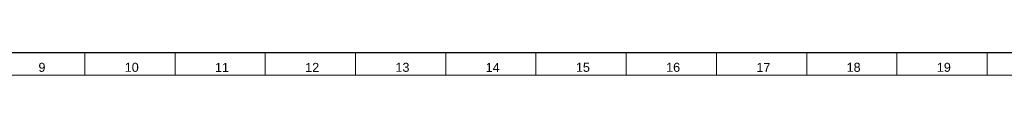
# Model space of a CAD drawing. Header units: millimetres. Extents: x -34 to 6620, y -230 to 4700.
# Tile 9 of 216: x 176 to 394, y 2 to 7. Entities that reach past the tile are written whole.
import ezdxf

# ---------------------------------------------------------------- set-up
doc = ezdxf.new("R2010")
doc.units = ezdxf.units.MM
doc.layers.add('1', color=7, linetype='Continuous', true_color=0xffffff)
doc.styles.add('Arial Unicode MS', font='Arial Unicode MS')

msp = doc.modelspace()

# ---------------------------------------------------------------- linework, layer by layer
at = {"layer": '1', "color": 7, "linetype": 'Continuous', "lineweight": 25}
msp.add_line((6613, 7), (7, 7), dxfattribs=at)
at = {"layer": '1', "color": 3, "linetype": 'Continuous', "lineweight": 13}
for p, q in [((190, 7), (190, 2)), ((210, 7), (210, 2)), ((230, 7), (230, 2)), ((250, 7), (250, 2)), ((270, 7), (270, 2)), ((290, 7), (290, 2)), ((310, 7), (310, 2)), ((330, 7), (330, 2)), ((350, 7), (350, 2)), ((370, 7), (370, 2)), ((390, 7), (390, 2))]:
    msp.add_line(p, q, dxfattribs=at)
at = {"layer": '1', "color": 3, "linetype": 'Continuous', "lineweight": 18}
msp.add_line((6618, 2), (2, 2), dxfattribs=at)

# ---------------------------------------------------------------- texts
at = {"layer": '1', "color": 3, "linetype": 'Continuous', "lineweight": 13, "char_height": 2, "attachment_point": 7, "line_spacing_factor": 1.069626, "style": 'Arial Unicode MS'}
for s, insert in [('\\W1.0000;9', (179.723, 2.738)), ('\\W1.0000;10', (198.846, 2.738)), ('\\W1.0000;11', (218.846, 2.738)), ('\\W1.0000;12', (238.846, 2.738)), ('\\W1.0000;13', (258.846, 2.738)), ('\\W1.0000;14', (278.846, 2.738)), ('\\W1.0000;15', (298.846, 2.738)), ('\\W1.0000;16', (318.846, 2.738)), ('\\W1.0000;17', (338.846, 2.738)), ('\\W1.0000;18', (358.846, 2.738)), ('\\W1.0000;19', (378.846, 2.738))]:
    msp.add_mtext(s, dxfattribs=dict(at, insert=insert))

doc.saveas('drawing.dxf')
